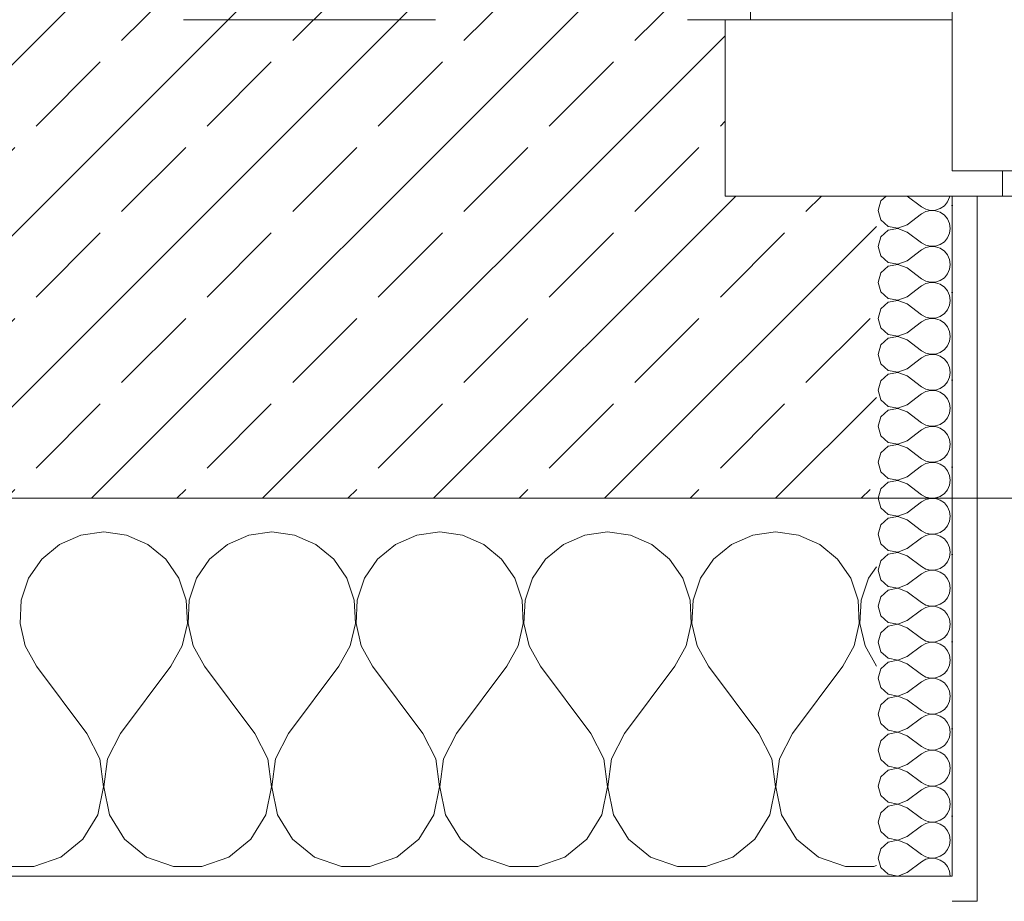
# Model space of a CAD drawing. Header units: metres. Extents: x -3.5 to 65.3, y -10.9 to 16.7.
# Tile 105 of 234: x 44.1 to 44.491, y -0.155 to 0.195. Entities that reach past the tile are written whole.
import ezdxf

# ---------------------------------------------------------------- set-up
doc = ezdxf.new("R2010")
doc.units = ezdxf.units.M
doc.header["$MEASUREMENT"] = 0
doc.linetypes.add('Untersicht', pattern=[0.04, 0.03, -0.01])
for name, color, linetype in [('102 - Bemaßung_ Beschriftung.Detail_ Ausschnitt', 7, 'Continuous'), ('603 - Struktur.Bodenplatte_ Decke Roh', 7, 'Continuous'), ('604 - Struktur.Wand Aussen', 7, 'Continuous'), ('Neubau_653 - Abdeckung.TB Verkofferung', 7, 'Continuous')]:
    doc.layers.add(name, color=color, linetype=linetype)
doc.styles.add('ERSTELLTER_STIL_1', font='txt')
doc.dimstyles.new('ERSTELLTER_STIL__1', dxfattribs={"dimtxt": 0.04, "dimasz": 0.02128, "dimexe": 0.18, "dimexo": 0.0625, "dimgap": 0, "dimtad": 1, "dimtih": 1, "dimtoh": 1, "dimzin": 0, "dimdsep": 46, "dimtxsty": 'ERSTELLTER_STIL_1', "dimblk": 'ARROWHEAD_2', "dimblk1": 'ARROWHEAD_2', "dimblk2": 'ARROWHEAD_2', "dimcen": 0.09, "dimse1": 1, "dimse2": 1, "dimclrd": 7, "dimclre": 7, "dimclrt": 7, "dimazin": 0, "dimtfac": 1, "dimtdec": 4, "dimtmove": 0, "dimatfit": 3, "dimfxl": 1, "dimtolj": 1, "dimtzin": 0, "dimarcsym": 0})
pattern_1 = [(0, (0, 0), (0, 0.034641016), [0, -0.02]), (0, (0.01, 0.01732), (0, 0.034641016), [0, -0.02])]

# ---------------------------------------------------------------- blocks, each defined once
blk = doc.blocks.new('*X23')
at = {"layer": '604 - Struktur.Wand Aussen', "color": 7, "linetype": 'Continuous', "lineweight": 5}
for p, q in [((44.12422, -0.0096), (44.11581, -0.01331)), ((44.13333, -0.00833), (44.12422, -0.0096)), ((44.14244, -0.0096), (44.13333, -0.00833)), ((44.15086, -0.01331), (44.14244, -0.0096)), ((44.19089, -0.0096), (44.18248, -0.01331)), ((44.2, -0.00833), (44.19089, -0.0096)), ((44.20911, -0.0096), (44.2, -0.00833)), ((44.21752, -0.01331), (44.20911, -0.0096)), ((44.25756, -0.0096), (44.24914, -0.01331)), ((44.26667, -0.00833), (44.25756, -0.0096)), ((44.27578, -0.0096), (44.26667, -0.00833)), ((44.28419, -0.01331), (44.27578, -0.0096)), ((44.32422, -0.0096), (44.31581, -0.01331)), ((44.33333, -0.00833), (44.32422, -0.0096)), ((44.34244, -0.0096), (44.33333, -0.00833)), ((44.35086, -0.01331), (44.34244, -0.0096)), ((44.39089, -0.0096), (44.38248, -0.01331)), ((44.4, -0.00833), (44.39089, -0.0096)), ((44.40911, -0.0096), (44.4, -0.00833)), ((44.41752, -0.01331), (44.40911, -0.0096)), ((44.11581, -0.01331), (44.10873, -0.01918)), ((44.15794, -0.01918), (44.15086, -0.01331)), ((44.18248, -0.01331), (44.17539, -0.01918)), ((44.22461, -0.01918), (44.21752, -0.01331)), ((44.24914, -0.01331), (44.24206, -0.01918)), ((44.29127, -0.01918), (44.28419, -0.01331)), ((44.31581, -0.01331), (44.30873, -0.01918)), ((44.35794, -0.01918), (44.35086, -0.01331)), ((44.38248, -0.01331), (44.37539, -0.01918)), ((44.42461, -0.01918), (44.41752, -0.01331)), ((44.10873, -0.01918), (44.10352, -0.02676)), ((44.16315, -0.02676), (44.15794, -0.01918)), ((44.17539, -0.01918), (44.17019, -0.02676)), ((44.22981, -0.02676), (44.22461, -0.01918)), ((44.24206, -0.01918), (44.23685, -0.02676)), ((44.29648, -0.02676), (44.29127, -0.01918)), ((44.30873, -0.01918), (44.30352, -0.02676)), ((44.36315, -0.02676), (44.35794, -0.01918)), ((44.37539, -0.01918), (44.37019, -0.02676)), ((44.42981, -0.02676), (44.42461, -0.01918)), ((44.44, -0.02218), (44.43685, -0.02676)), ((44.10352, -0.02676), (44.10058, -0.03547)), ((44.16609, -0.03547), (44.16315, -0.02676)), ((44.17019, -0.02676), (44.16725, -0.03547)), ((44.23275, -0.03547), (44.22981, -0.02676)), ((44.23685, -0.02676), (44.23391, -0.03547)), ((44.29942, -0.03547), (44.29648, -0.02676)), ((44.30352, -0.02676), (44.30058, -0.03547)), ((44.36609, -0.03547), (44.36315, -0.02676)), ((44.37019, -0.02676), (44.36725, -0.03547)), ((44.43275, -0.03547), (44.42981, -0.02676)), ((44.43685, -0.02676), (44.43391, -0.03547)), ((44.10058, -0.03547), (44.10013, -0.04466)), ((44.16653, -0.04466), (44.16609, -0.03547)), ((44.16725, -0.03547), (44.1668, -0.04466)), ((44.2332, -0.04466), (44.23275, -0.03547)), ((44.23391, -0.03547), (44.23347, -0.04466)), ((44.29987, -0.04466), (44.29942, -0.03547)), ((44.30058, -0.03547), (44.30013, -0.04466)), ((44.36653, -0.04466), (44.36609, -0.03547)), ((44.36725, -0.03547), (44.3668, -0.04466)), ((44.4332, -0.04466), (44.43275, -0.03547)), ((44.43391, -0.03547), (44.43347, -0.04466)), ((44.10013, -0.04466), (44.10222, -0.05362)), ((44.16445, -0.05362), (44.16653, -0.04466)), ((44.1668, -0.04466), (44.16888, -0.05362)), ((44.23112, -0.05362), (44.2332, -0.04466)), ((44.23347, -0.04466), (44.23555, -0.05362)), ((44.29778, -0.05362), (44.29987, -0.04466)), ((44.30013, -0.04466), (44.30222, -0.05362)), ((44.36445, -0.05362), (44.36653, -0.04466)), ((44.3668, -0.04466), (44.36888, -0.05362)), ((44.43112, -0.05362), (44.4332, -0.04466)), ((44.43347, -0.04466), (44.43555, -0.05362)), ((44.10222, -0.05362), (44.10667, -0.06167)), ((44.16, -0.06167), (44.16445, -0.05362)), ((44.16888, -0.05362), (44.17333, -0.06167)), ((44.22667, -0.06167), (44.23112, -0.05362)), ((44.23555, -0.05362), (44.24, -0.06167)), ((44.29333, -0.06167), (44.29778, -0.05362)), ((44.30222, -0.05362), (44.30667, -0.06167)), ((44.36, -0.06167), (44.36445, -0.05362)), ((44.36888, -0.05362), (44.37333, -0.06167)), ((44.42667, -0.06167), (44.43112, -0.05362)), ((44.43555, -0.05362), (44.44, -0.06167)), ((44.12667, -0.08833), (44.10667, -0.06167)), ((44.14, -0.08833), (44.16, -0.06167)), ((44.19333, -0.08833), (44.17333, -0.06167)), ((44.20667, -0.08833), (44.22667, -0.06167)), ((44.26, -0.08833), (44.24, -0.06167)), ((44.27333, -0.08833), (44.29333, -0.06167)), ((44.32667, -0.08833), (44.30667, -0.06167)), ((44.34, -0.08833), (44.36, -0.06167)), ((44.39333, -0.08833), (44.37333, -0.06167)), ((44.40667, -0.08833), (44.42667, -0.06167)), ((44.13182, -0.09839), (44.12667, -0.08833)), ((44.14, -0.08833), (44.13485, -0.09839)), ((44.19848, -0.09839), (44.19333, -0.08833)), ((44.20667, -0.08833), (44.20152, -0.09839)), ((44.26515, -0.09839), (44.26, -0.08833)), ((44.27333, -0.08833), (44.26818, -0.09839)), ((44.33182, -0.09839), (44.32667, -0.08833)), ((44.34, -0.08833), (44.33485, -0.09839)), ((44.39848, -0.09839), (44.39333, -0.08833)), ((44.40667, -0.08833), (44.40152, -0.09839)), ((44.13331, -0.10959), (44.13182, -0.09839)), ((44.13485, -0.09839), (44.13336, -0.10959)), ((44.19998, -0.10959), (44.19848, -0.09839)), ((44.20152, -0.09839), (44.20002, -0.10959)), ((44.26664, -0.10959), (44.26515, -0.09839)), ((44.26818, -0.09839), (44.26669, -0.10959)), ((44.33331, -0.10959), (44.33182, -0.09839)), ((44.33485, -0.09839), (44.33336, -0.10959)), ((44.39998, -0.10959), (44.39848, -0.09839)), ((44.40152, -0.09839), (44.40002, -0.10959)), ((44.13097, -0.12065), (44.13331, -0.10959)), ((44.13336, -0.10959), (44.13569, -0.12065)), ((44.19764, -0.12065), (44.19998, -0.10959)), ((44.20002, -0.10959), (44.20236, -0.12065)), ((44.26431, -0.12065), (44.26664, -0.10959)), ((44.26669, -0.10959), (44.26903, -0.12065)), ((44.33097, -0.12065), (44.33331, -0.10959)), ((44.33336, -0.10959), (44.33569, -0.12065)), ((44.39764, -0.12065), (44.39998, -0.10959)), ((44.40002, -0.10959), (44.40236, -0.12065)), ((44.12508, -0.13029), (44.13097, -0.12065)), ((44.13569, -0.12065), (44.14159, -0.13029)), ((44.19175, -0.13029), (44.19764, -0.12065)), ((44.20236, -0.12065), (44.20825, -0.13029)), ((44.25841, -0.13029), (44.26431, -0.12065)), ((44.26903, -0.12065), (44.27492, -0.13029)), ((44.32508, -0.13029), (44.33097, -0.12065)), ((44.33569, -0.12065), (44.34159, -0.13029)), ((44.39175, -0.13029), (44.39764, -0.12065)), ((44.40236, -0.12065), (44.40825, -0.13029)), ((44.1163, -0.13741), (44.12508, -0.13029)), ((44.14159, -0.13029), (44.15037, -0.13741)), ((44.18297, -0.13741), (44.19175, -0.13029)), ((44.20825, -0.13029), (44.21703, -0.13741)), ((44.24963, -0.13741), (44.25841, -0.13029)), ((44.27492, -0.13029), (44.2837, -0.13741)), ((44.3163, -0.13741), (44.32508, -0.13029)), ((44.34159, -0.13029), (44.35037, -0.13741)), ((44.38297, -0.13741), (44.39175, -0.13029)), ((44.40825, -0.13029), (44.41703, -0.13741)), ((44.10565, -0.14118), (44.1163, -0.13741)), ((44.15037, -0.13741), (44.16102, -0.14118)), ((44.17232, -0.14118), (44.18297, -0.13741)), ((44.21703, -0.13741), (44.22768, -0.14118)), ((44.23898, -0.14118), (44.24963, -0.13741)), ((44.2837, -0.13741), (44.29435, -0.14118)), ((44.30565, -0.14118), (44.3163, -0.13741)), ((44.35037, -0.13741), (44.36102, -0.14118)), ((44.37232, -0.14118), (44.38297, -0.13741)), ((44.41703, -0.13741), (44.42768, -0.14118)), ((44.09435, -0.14118), (44.10565, -0.14118)), ((44.16102, -0.14118), (44.17232, -0.14118)), ((44.22768, -0.14118), (44.23898, -0.14118)), ((44.29435, -0.14118), (44.30565, -0.14118)), ((44.36102, -0.14118), (44.37232, -0.14118)), ((44.42768, -0.14118), (44.43898, -0.14118)), ((44.43898, -0.14118), (44.44, -0.14082))]:
    blk.add_line(p, q, dxfattribs=at)
blk = doc.blocks.new('*X62')
at = {"layer": '604 - Struktur.Wand Aussen', "color": 7, "linetype": 'Continuous', "lineweight": 5}
for p, q in [((44.44178, 0.12304), (44.44071, 0.11929)), ((44.44392, 0.125), (44.44178, 0.12304)), ((44.45214, 0.125), (44.45786, 0.12071)), ((44.46534, 0.12004), (44.46696, 0.12116)), ((44.46696, 0.12116), (44.46822, 0.12267)), ((44.46822, 0.12267), (44.46901, 0.12448)), ((44.46901, 0.12448), (44.46909, 0.125)), ((44.44071, 0.11929), (44.44178, 0.11553)), ((44.45214, 0.11357), (44.45786, 0.11786)), ((44.45786, 0.12071), (44.45958, 0.11976)), ((44.45958, 0.11881), (44.45786, 0.11786)), ((44.45958, 0.11976), (44.4615, 0.11931)), ((44.4615, 0.11926), (44.45958, 0.11881)), ((44.4615, 0.11931), (44.46347, 0.11941)), ((44.46347, 0.11916), (44.4615, 0.11926)), ((44.46347, 0.11941), (44.46534, 0.12004)), ((44.46534, 0.11853), (44.46347, 0.11916)), ((44.46696, 0.11742), (44.46534, 0.11853)), ((44.46822, 0.1159), (44.46696, 0.11742)), ((44.44178, 0.11553), (44.44466, 0.1129)), ((44.4485, 0.11217), (44.45214, 0.11357)), ((44.46901, 0.11409), (44.46822, 0.1159)), ((44.46929, 0.11214), (44.46901, 0.11409)), ((44.44466, 0.11139), (44.44178, 0.10876)), ((44.44466, 0.1129), (44.4485, 0.11217)), ((44.4485, 0.11211), (44.44466, 0.11139)), ((44.45214, 0.11071), (44.4485, 0.11211)), ((44.45214, 0.11071), (44.45786, 0.10643)), ((44.46822, 0.10839), (44.46901, 0.11019)), ((44.46901, 0.11019), (44.46929, 0.11214)), ((44.44178, 0.10876), (44.44071, 0.105)), ((44.45786, 0.10643), (44.45958, 0.10547)), ((44.46347, 0.10512), (44.46534, 0.10575)), ((44.46534, 0.10575), (44.46696, 0.10687)), ((44.46696, 0.10687), (44.46822, 0.10839)), ((44.44071, 0.105), (44.44178, 0.10124)), ((44.45214, 0.09929), (44.45786, 0.10357)), ((44.45958, 0.10453), (44.45786, 0.10357)), ((44.45958, 0.10547), (44.4615, 0.10503)), ((44.4615, 0.10497), (44.45958, 0.10453)), ((44.4615, 0.10503), (44.46347, 0.10512)), ((44.46347, 0.10488), (44.4615, 0.10497)), ((44.46534, 0.10425), (44.46347, 0.10488)), ((44.46696, 0.10313), (44.46534, 0.10425)), ((44.46822, 0.10161), (44.46696, 0.10313)), ((44.46901, 0.09981), (44.46822, 0.10161)), ((44.44178, 0.10124), (44.44466, 0.09861)), ((44.44466, 0.09861), (44.4485, 0.09789)), ((44.4485, 0.09783), (44.44466, 0.0971)), ((44.4485, 0.09789), (44.45214, 0.09929)), ((44.45214, 0.09643), (44.4485, 0.09783)), ((44.46929, 0.09786), (44.46901, 0.09981)), ((44.46901, 0.09591), (44.46929, 0.09786)), ((44.44178, 0.09447), (44.44071, 0.09071)), ((44.44466, 0.0971), (44.44178, 0.09447)), ((44.45214, 0.09643), (44.45786, 0.09214)), ((44.46696, 0.09258), (44.46822, 0.0941)), ((44.46822, 0.0941), (44.46901, 0.09591)), ((44.44071, 0.09071), (44.44178, 0.08696)), ((44.45786, 0.09214), (44.45958, 0.09119)), ((44.45958, 0.09024), (44.45786, 0.08929)), ((44.45958, 0.09119), (44.4615, 0.09074)), ((44.4615, 0.09069), (44.45958, 0.09024)), ((44.4615, 0.09074), (44.46347, 0.09084)), ((44.46347, 0.09059), (44.4615, 0.09069)), ((44.46347, 0.09084), (44.46534, 0.09147)), ((44.46534, 0.08996), (44.46347, 0.09059)), ((44.46534, 0.09147), (44.46696, 0.09258)), ((44.46696, 0.08884), (44.46534, 0.08996)), ((44.44178, 0.08696), (44.44466, 0.08433)), ((44.45214, 0.085), (44.45786, 0.08929)), ((44.46822, 0.08733), (44.46696, 0.08884)), ((44.46901, 0.08552), (44.46822, 0.08733)), ((44.44466, 0.08282), (44.44178, 0.08018)), ((44.44466, 0.08433), (44.4485, 0.0836)), ((44.4485, 0.08354), (44.44466, 0.08282)), ((44.4485, 0.0836), (44.45214, 0.085)), ((44.45214, 0.08214), (44.4485, 0.08354)), ((44.45214, 0.08214), (44.45786, 0.07786)), ((44.46929, 0.08357), (44.46901, 0.08552)), ((44.46901, 0.08162), (44.46929, 0.08357)), ((44.44178, 0.08018), (44.44071, 0.07643)), ((44.46534, 0.07718), (44.46696, 0.0783)), ((44.46696, 0.0783), (44.46822, 0.07982)), ((44.46822, 0.07982), (44.46901, 0.08162)), ((44.44071, 0.07643), (44.44178, 0.07267)), ((44.45214, 0.07071), (44.45786, 0.075)), ((44.45786, 0.07786), (44.45958, 0.0769)), ((44.45958, 0.07595), (44.45786, 0.075)), ((44.45958, 0.0769), (44.4615, 0.07646)), ((44.4615, 0.0764), (44.45958, 0.07595)), ((44.4615, 0.07646), (44.46347, 0.07655)), ((44.46347, 0.0763), (44.4615, 0.0764)), ((44.46347, 0.07655), (44.46534, 0.07718)), ((44.46534, 0.07567), (44.46347, 0.0763)), ((44.46696, 0.07456), (44.46534, 0.07567)), ((44.46822, 0.07304), (44.46696, 0.07456)), ((44.44178, 0.07267), (44.44466, 0.07004)), ((44.4485, 0.06931), (44.45214, 0.07071)), ((44.46901, 0.07124), (44.46822, 0.07304)), ((44.46929, 0.06929), (44.46901, 0.07124)), ((44.44466, 0.06853), (44.44178, 0.0659)), ((44.44466, 0.07004), (44.4485, 0.06931)), ((44.4485, 0.06926), (44.44466, 0.06853)), ((44.45214, 0.06786), (44.4485, 0.06926)), ((44.45214, 0.06786), (44.45786, 0.06357)), ((44.46822, 0.06553), (44.46901, 0.06733)), ((44.46901, 0.06733), (44.46929, 0.06929)), ((44.44178, 0.0659), (44.44071, 0.06214)), ((44.45786, 0.06357), (44.45958, 0.06262)), ((44.45958, 0.06262), (44.4615, 0.06217)), ((44.46347, 0.06227), (44.46534, 0.0629)), ((44.46534, 0.0629), (44.46696, 0.06401)), ((44.46696, 0.06401), (44.46822, 0.06553)), ((44.44071, 0.06214), (44.44178, 0.05839)), ((44.45214, 0.05643), (44.45786, 0.06071)), ((44.45958, 0.06167), (44.45786, 0.06071)), ((44.4615, 0.06211), (44.45958, 0.06167)), ((44.4615, 0.06217), (44.46347, 0.06227)), ((44.46347, 0.06202), (44.4615, 0.06211)), ((44.46534, 0.06139), (44.46347, 0.06202)), ((44.46696, 0.06027), (44.46534, 0.06139)), ((44.46822, 0.05876), (44.46696, 0.06027)), ((44.46901, 0.05695), (44.46822, 0.05876)), ((44.44178, 0.05839), (44.44466, 0.05575)), ((44.44466, 0.05575), (44.4485, 0.05503)), ((44.4485, 0.05497), (44.44466, 0.05425)), ((44.4485, 0.05503), (44.45214, 0.05643)), ((44.45214, 0.05357), (44.4485, 0.05497)), ((44.46929, 0.055), (44.46901, 0.05695)), ((44.46901, 0.05305), (44.46929, 0.055)), ((44.44178, 0.05161), (44.44071, 0.04786)), ((44.44466, 0.05425), (44.44178, 0.05161)), ((44.45214, 0.05357), (44.45786, 0.04929)), ((44.46696, 0.04973), (44.46822, 0.05124)), ((44.46822, 0.05124), (44.46901, 0.05305)), ((44.44071, 0.04786), (44.44178, 0.0441)), ((44.45786, 0.04929), (44.45958, 0.04833)), ((44.45958, 0.04738), (44.45786, 0.04643)), ((44.45958, 0.04833), (44.4615, 0.04789)), ((44.4615, 0.04783), (44.45958, 0.04738)), ((44.4615, 0.04789), (44.46347, 0.04798)), ((44.46347, 0.04773), (44.4615, 0.04783)), ((44.46347, 0.04798), (44.46534, 0.04861)), ((44.46534, 0.0471), (44.46347, 0.04773)), ((44.46534, 0.04861), (44.46696, 0.04973)), ((44.46696, 0.04599), (44.46534, 0.0471)), ((44.44178, 0.0441), (44.44466, 0.04147)), ((44.45214, 0.04214), (44.45786, 0.04643)), ((44.46822, 0.04447), (44.46696, 0.04599)), ((44.46901, 0.04267), (44.46822, 0.04447)), ((44.44466, 0.03996), (44.44178, 0.03733)), ((44.44466, 0.04147), (44.4485, 0.04074)), ((44.4485, 0.04069), (44.44466, 0.03996)), ((44.4485, 0.04074), (44.45214, 0.04214)), ((44.45214, 0.03929), (44.4485, 0.04069)), ((44.45214, 0.03929), (44.45786, 0.035)), ((44.46929, 0.04071), (44.46901, 0.04267)), ((44.46901, 0.03876), (44.46929, 0.04071)), ((44.44178, 0.03733), (44.44071, 0.03357)), ((44.46534, 0.03433), (44.46696, 0.03544)), ((44.46696, 0.03544), (44.46822, 0.03696)), ((44.46822, 0.03696), (44.46901, 0.03876)), ((44.44071, 0.03357), (44.44178, 0.02982)), ((44.45214, 0.02786), (44.45786, 0.03214)), ((44.45786, 0.035), (44.45958, 0.03405)), ((44.45958, 0.0331), (44.45786, 0.03214)), ((44.45958, 0.03405), (44.4615, 0.0336)), ((44.4615, 0.03354), (44.45958, 0.0331)), ((44.4615, 0.0336), (44.46347, 0.0337)), ((44.46347, 0.03345), (44.4615, 0.03354)), ((44.46347, 0.0337), (44.46534, 0.03433)), ((44.46534, 0.03282), (44.46347, 0.03345)), ((44.46696, 0.0317), (44.46534, 0.03282)), ((44.46822, 0.03018), (44.46696, 0.0317)), ((44.44178, 0.02982), (44.44466, 0.02718)), ((44.4485, 0.02646), (44.45214, 0.02786)), ((44.46901, 0.02838), (44.46822, 0.03018)), ((44.46929, 0.02643), (44.46901, 0.02838)), ((44.44466, 0.02567), (44.44178, 0.02304)), ((44.44466, 0.02718), (44.4485, 0.02646)), ((44.4485, 0.0264), (44.44466, 0.02567)), ((44.45214, 0.025), (44.4485, 0.0264)), ((44.45214, 0.025), (44.45786, 0.02071)), ((44.46822, 0.02267), (44.46901, 0.02448)), ((44.46901, 0.02448), (44.46929, 0.02643)), ((44.44178, 0.02304), (44.44071, 0.01929)), ((44.45786, 0.02071), (44.45958, 0.01976)), ((44.45958, 0.01976), (44.4615, 0.01931)), ((44.46347, 0.01941), (44.46534, 0.02004)), ((44.46534, 0.02004), (44.46696, 0.02116)), ((44.46696, 0.02116), (44.46822, 0.02267)), ((44.44071, 0.01929), (44.44178, 0.01553)), ((44.45214, 0.01357), (44.45786, 0.01786)), ((44.45958, 0.01881), (44.45786, 0.01786)), ((44.4615, 0.01926), (44.45958, 0.01881)), ((44.4615, 0.01931), (44.46347, 0.01941)), ((44.46347, 0.01916), (44.4615, 0.01926)), ((44.46534, 0.01853), (44.46347, 0.01916)), ((44.46696, 0.01742), (44.46534, 0.01853)), ((44.46822, 0.0159), (44.46696, 0.01742)), ((44.46901, 0.01409), (44.46822, 0.0159)), ((44.44178, 0.01553), (44.44466, 0.0129)), ((44.44466, 0.0129), (44.4485, 0.01217)), ((44.4485, 0.01211), (44.44466, 0.01139)), ((44.4485, 0.01217), (44.45214, 0.01357)), ((44.45214, 0.01071), (44.4485, 0.01211)), ((44.46929, 0.01214), (44.46901, 0.01409)), ((44.46901, 0.01019), (44.46929, 0.01214)), ((44.44178, 0.00876), (44.44071, 0.005)), ((44.44466, 0.01139), (44.44178, 0.00876)), ((44.45214, 0.01071), (44.45786, 0.00643)), ((44.46696, 0.00687), (44.46822, 0.00839)), ((44.46822, 0.00839), (44.46901, 0.01019)), ((44.44071, 0.005), (44.44178, 0.00124)), ((44.45786, 0.00643), (44.45958, 0.00547)), ((44.45958, 0.00453), (44.45786, 0.00357)), ((44.45958, 0.00547), (44.4615, 0.00503)), ((44.4615, 0.00497), (44.45958, 0.00453)), ((44.4615, 0.00503), (44.46347, 0.00512)), ((44.46347, 0.00488), (44.4615, 0.00497)), ((44.46347, 0.00512), (44.46534, 0.00575)), ((44.46534, 0.00425), (44.46347, 0.00488)), ((44.46534, 0.00575), (44.46696, 0.00687)), ((44.46696, 0.00313), (44.46534, 0.00425)), ((44.44178, 0.00124), (44.44466, -0.00139)), ((44.45214, -0.00071), (44.45786, 0.00357)), ((44.46822, 0.00161), (44.46696, 0.00313)), ((44.46901, -0.00019), (44.46822, 0.00161)), ((44.44466, -0.0029), (44.44178, -0.00553)), ((44.44466, -0.00139), (44.4485, -0.00211)), ((44.4485, -0.00217), (44.44466, -0.0029)), ((44.4485, -0.00211), (44.45214, -0.00071)), ((44.45214, -0.00357), (44.4485, -0.00217)), ((44.45214, -0.00357), (44.45786, -0.00786)), ((44.46929, -0.00214), (44.46901, -0.00019)), ((44.46901, -0.00409), (44.46929, -0.00214)), ((44.44178, -0.00553), (44.44071, -0.00929)), ((44.46534, -0.00853), (44.46696, -0.00742)), ((44.46696, -0.00742), (44.46822, -0.0059)), ((44.46822, -0.0059), (44.46901, -0.00409)), ((44.44071, -0.00929), (44.44178, -0.01304)), ((44.45214, -0.015), (44.45786, -0.01071)), ((44.45786, -0.00786), (44.45958, -0.00881)), ((44.45958, -0.00976), (44.45786, -0.01071)), ((44.45958, -0.00881), (44.4615, -0.00926)), ((44.4615, -0.00931), (44.45958, -0.00976)), ((44.4615, -0.00926), (44.46347, -0.00916)), ((44.46347, -0.00941), (44.4615, -0.00931)), ((44.46347, -0.00916), (44.46534, -0.00853)), ((44.46534, -0.01004), (44.46347, -0.00941)), ((44.46696, -0.01116), (44.46534, -0.01004)), ((44.46822, -0.01267), (44.46696, -0.01116)), ((44.44178, -0.01304), (44.44466, -0.01567)), ((44.4485, -0.0164), (44.45214, -0.015)), ((44.46901, -0.01448), (44.46822, -0.01267)), ((44.46929, -0.01643), (44.46901, -0.01448)), ((44.44466, -0.01718), (44.44178, -0.01982)), ((44.44466, -0.01567), (44.4485, -0.0164)), ((44.4485, -0.01646), (44.44466, -0.01718)), ((44.45214, -0.01786), (44.4485, -0.01646)), ((44.45214, -0.01786), (44.45786, -0.02214)), ((44.46822, -0.02018), (44.46901, -0.01838)), ((44.46901, -0.01838), (44.46929, -0.01643)), ((44.44178, -0.01982), (44.44071, -0.02357)), ((44.45786, -0.02214), (44.45958, -0.0231)), ((44.45958, -0.0231), (44.4615, -0.02354)), ((44.46347, -0.02345), (44.46534, -0.02282)), ((44.46534, -0.02282), (44.46696, -0.0217)), ((44.46696, -0.0217), (44.46822, -0.02018)), ((44.44071, -0.02357), (44.44178, -0.02733)), ((44.44178, -0.02733), (44.44466, -0.02996)), ((44.45214, -0.02929), (44.45786, -0.025)), ((44.45958, -0.02405), (44.45786, -0.025)), ((44.4615, -0.0236), (44.45958, -0.02405)), ((44.4615, -0.02354), (44.46347, -0.02345)), ((44.46347, -0.0237), (44.4615, -0.0236)), ((44.46534, -0.02433), (44.46347, -0.0237)), ((44.46696, -0.02544), (44.46534, -0.02433)), ((44.46822, -0.02696), (44.46696, -0.02544)), ((44.46901, -0.02876), (44.46822, -0.02696)), ((44.44466, -0.02996), (44.4485, -0.03069)), ((44.4485, -0.03074), (44.44466, -0.03147)), ((44.4485, -0.03069), (44.45214, -0.02929)), ((44.45214, -0.03214), (44.4485, -0.03074)), ((44.46929, -0.03071), (44.46901, -0.02876)), ((44.46901, -0.03267), (44.46929, -0.03071)), ((44.44178, -0.0341), (44.44071, -0.03786)), ((44.44466, -0.03147), (44.44178, -0.0341)), ((44.45214, -0.03214), (44.45786, -0.03643)), ((44.46696, -0.03599), (44.46822, -0.03447)), ((44.46822, -0.03447), (44.46901, -0.03267)), ((44.44071, -0.03786), (44.44178, -0.04161)), ((44.45786, -0.03643), (44.45958, -0.03738)), ((44.45958, -0.03833), (44.45786, -0.03929)), ((44.45958, -0.03738), (44.4615, -0.03783)), ((44.4615, -0.03789), (44.45958, -0.03833)), ((44.4615, -0.03783), (44.46347, -0.03773)), ((44.46347, -0.03798), (44.4615, -0.03789)), ((44.46347, -0.03773), (44.46534, -0.0371)), ((44.46534, -0.03861), (44.46347, -0.03798)), ((44.46534, -0.0371), (44.46696, -0.03599)), ((44.46696, -0.03973), (44.46534, -0.03861)), ((44.44178, -0.04161), (44.44466, -0.04425)), ((44.45214, -0.04357), (44.45786, -0.03929)), ((44.46822, -0.04124), (44.46696, -0.03973)), ((44.46901, -0.04305), (44.46822, -0.04124)), ((44.44466, -0.04575), (44.44178, -0.04839)), ((44.44466, -0.04425), (44.4485, -0.04497)), ((44.4485, -0.04503), (44.44466, -0.04575)), ((44.4485, -0.04497), (44.45214, -0.04357)), ((44.45214, -0.04643), (44.4485, -0.04503)), ((44.45214, -0.04643), (44.45786, -0.05071)), ((44.46929, -0.045), (44.46901, -0.04305)), ((44.46901, -0.04695), (44.46929, -0.045)), ((44.44178, -0.04839), (44.44071, -0.05214)), ((44.45786, -0.05071), (44.45958, -0.05167)), ((44.46534, -0.05139), (44.46696, -0.05027)), ((44.46696, -0.05027), (44.46822, -0.04876)), ((44.46822, -0.04876), (44.46901, -0.04695)), ((44.44071, -0.05214), (44.44178, -0.0559)), ((44.45214, -0.05786), (44.45786, -0.05357)), ((44.45958, -0.05262), (44.45786, -0.05357)), ((44.45958, -0.05167), (44.4615, -0.05211)), ((44.4615, -0.05217), (44.45958, -0.05262)), ((44.4615, -0.05211), (44.46347, -0.05202)), ((44.46347, -0.05227), (44.4615, -0.05217)), ((44.46347, -0.05202), (44.46534, -0.05139)), ((44.46534, -0.0529), (44.46347, -0.05227)), ((44.46696, -0.05401), (44.46534, -0.0529)), ((44.46822, -0.05553), (44.46696, -0.05401)), ((44.44178, -0.0559), (44.44466, -0.05853)), ((44.44466, -0.05853), (44.4485, -0.05926)), ((44.4485, -0.05926), (44.45214, -0.05786)), ((44.46901, -0.05733), (44.46822, -0.05553)), ((44.46929, -0.05929), (44.46901, -0.05733)), ((44.44466, -0.06004), (44.44178, -0.06267)), ((44.4485, -0.05931), (44.44466, -0.06004)), ((44.45214, -0.06071), (44.4485, -0.05931)), ((44.45214, -0.06071), (44.45786, -0.065)), ((44.46822, -0.06304), (44.46901, -0.06124)), ((44.46901, -0.06124), (44.46929, -0.05929)), ((44.44178, -0.06267), (44.44071, -0.06643)), ((44.45786, -0.065), (44.45958, -0.06595)), ((44.45958, -0.06595), (44.4615, -0.0664)), ((44.4615, -0.0664), (44.46347, -0.0663)), ((44.46347, -0.0663), (44.46534, -0.06567)), ((44.46534, -0.06567), (44.46696, -0.06456)), ((44.46696, -0.06456), (44.46822, -0.06304)), ((44.44071, -0.06643), (44.44178, -0.07018)), ((44.44178, -0.07018), (44.44466, -0.07282)), ((44.45214, -0.07214), (44.45786, -0.06786)), ((44.45958, -0.0669), (44.45786, -0.06786)), ((44.4615, -0.06646), (44.45958, -0.0669)), ((44.46347, -0.06655), (44.4615, -0.06646)), ((44.46534, -0.06718), (44.46347, -0.06655)), ((44.46696, -0.0683), (44.46534, -0.06718)), ((44.46822, -0.06982), (44.46696, -0.0683)), ((44.46901, -0.07162), (44.46822, -0.06982)), ((44.44466, -0.07282), (44.4485, -0.07354)), ((44.4485, -0.0736), (44.44466, -0.07433)), ((44.4485, -0.07354), (44.45214, -0.07214)), ((44.45214, -0.075), (44.4485, -0.0736)), ((44.46929, -0.07357), (44.46901, -0.07162)), ((44.46901, -0.07552), (44.46929, -0.07357)), ((44.44178, -0.07696), (44.44071, -0.08071)), ((44.44466, -0.07433), (44.44178, -0.07696)), ((44.45214, -0.075), (44.45786, -0.07929)), ((44.46696, -0.07884), (44.46822, -0.07733)), ((44.46822, -0.07733), (44.46901, -0.07552)), ((44.44071, -0.08071), (44.44178, -0.08447)), ((44.45786, -0.07929), (44.45958, -0.08024)), ((44.45958, -0.08119), (44.45786, -0.08214)), ((44.45958, -0.08024), (44.4615, -0.08069)), ((44.4615, -0.08074), (44.45958, -0.08119)), ((44.4615, -0.08069), (44.46347, -0.08059)), ((44.46347, -0.08084), (44.4615, -0.08074)), ((44.46347, -0.08059), (44.46534, -0.07996)), ((44.46534, -0.08147), (44.46347, -0.08084)), ((44.46534, -0.07996), (44.46696, -0.07884)), ((44.46696, -0.08258), (44.46534, -0.08147)), ((44.44178, -0.08447), (44.44466, -0.0871)), ((44.45214, -0.08643), (44.45786, -0.08214)), ((44.46822, -0.0841), (44.46696, -0.08258)), ((44.46901, -0.08591), (44.46822, -0.0841)), ((44.46929, -0.08786), (44.46901, -0.08591)), ((44.44466, -0.08861), (44.44178, -0.09124)), ((44.44466, -0.0871), (44.4485, -0.08783)), ((44.4485, -0.08789), (44.44466, -0.08861)), ((44.4485, -0.08783), (44.45214, -0.08643)), ((44.45214, -0.08929), (44.4485, -0.08789)), ((44.45214, -0.08929), (44.45786, -0.09357)), ((44.46822, -0.09161), (44.46901, -0.08981)), ((44.46901, -0.08981), (44.46929, -0.08786)), ((44.44178, -0.09124), (44.44071, -0.095)), ((44.45786, -0.09357), (44.45958, -0.09453)), ((44.46534, -0.09425), (44.46696, -0.09313)), ((44.46696, -0.09313), (44.46822, -0.09161)), ((44.44071, -0.095), (44.44178, -0.09876)), ((44.45214, -0.10071), (44.45786, -0.09643)), ((44.45958, -0.09547), (44.45786, -0.09643)), ((44.45958, -0.09453), (44.4615, -0.09497)), ((44.4615, -0.09503), (44.45958, -0.09547)), ((44.4615, -0.09497), (44.46347, -0.09488)), ((44.46347, -0.09512), (44.4615, -0.09503)), ((44.46347, -0.09488), (44.46534, -0.09425)), ((44.46534, -0.09575), (44.46347, -0.09512)), ((44.46696, -0.09687), (44.46534, -0.09575)), ((44.46822, -0.09839), (44.46696, -0.09687)), ((44.44178, -0.09876), (44.44466, -0.10139)), ((44.44466, -0.10139), (44.4485, -0.10211)), ((44.4485, -0.10211), (44.45214, -0.10071)), ((44.46901, -0.10019), (44.46822, -0.09839)), ((44.46929, -0.10214), (44.46901, -0.10019)), ((44.44466, -0.1029), (44.44178, -0.10553)), ((44.4485, -0.10217), (44.44466, -0.1029)), ((44.45214, -0.10357), (44.4485, -0.10217)), ((44.45214, -0.10357), (44.45786, -0.10786)), ((44.46822, -0.1059), (44.46901, -0.10409)), ((44.46901, -0.10409), (44.46929, -0.10214)), ((44.44178, -0.10553), (44.44071, -0.10929)), ((44.44071, -0.10929), (44.44178, -0.11304)), ((44.45786, -0.10786), (44.45958, -0.10881)), ((44.45958, -0.10881), (44.4615, -0.10926)), ((44.4615, -0.10931), (44.45958, -0.10976)), ((44.4615, -0.10926), (44.46347, -0.10916)), ((44.46347, -0.10941), (44.4615, -0.10931)), ((44.46347, -0.10916), (44.46534, -0.10853)), ((44.46534, -0.10853), (44.46696, -0.10742)), ((44.46696, -0.10742), (44.46822, -0.1059)), ((44.44178, -0.11304), (44.44466, -0.11567)), ((44.45214, -0.115), (44.45786, -0.11071)), ((44.45958, -0.10976), (44.45786, -0.11071)), ((44.46534, -0.11004), (44.46347, -0.10941)), ((44.46696, -0.11116), (44.46534, -0.11004)), ((44.46822, -0.11267), (44.46696, -0.11116)), ((44.46901, -0.11448), (44.46822, -0.11267)), ((44.44466, -0.11718), (44.44178, -0.11982)), ((44.44466, -0.11567), (44.4485, -0.1164)), ((44.4485, -0.11646), (44.44466, -0.11718)), ((44.4485, -0.1164), (44.45214, -0.115)), ((44.45214, -0.11786), (44.4485, -0.11646)), ((44.46929, -0.11643), (44.46901, -0.11448)), ((44.46901, -0.11838), (44.46929, -0.11643)), ((44.44178, -0.11982), (44.44071, -0.12357)), ((44.45214, -0.11786), (44.45786, -0.12214)), ((44.46696, -0.1217), (44.46822, -0.12018)), ((44.46822, -0.12018), (44.46901, -0.11838)), ((44.44071, -0.12357), (44.44178, -0.12733)), ((44.45214, -0.12929), (44.45786, -0.125)), ((44.45786, -0.12214), (44.45958, -0.1231)), ((44.45958, -0.12405), (44.45786, -0.125)), ((44.45958, -0.1231), (44.4615, -0.12354)), ((44.4615, -0.1236), (44.45958, -0.12405)), ((44.4615, -0.12354), (44.46347, -0.12345)), ((44.46347, -0.1237), (44.4615, -0.1236)), ((44.46347, -0.12345), (44.46534, -0.12282)), ((44.46534, -0.12433), (44.46347, -0.1237)), ((44.46534, -0.12282), (44.46696, -0.1217)), ((44.46696, -0.12544), (44.46534, -0.12433)), ((44.44178, -0.12733), (44.44466, -0.12996)), ((44.46822, -0.12696), (44.46696, -0.12544)), ((44.46901, -0.12876), (44.46822, -0.12696)), ((44.46929, -0.13071), (44.46901, -0.12876)), ((44.44466, -0.13147), (44.44178, -0.1341)), ((44.44466, -0.12996), (44.4485, -0.13069)), ((44.4485, -0.13074), (44.44466, -0.13147)), ((44.4485, -0.13069), (44.45214, -0.12929)), ((44.45214, -0.13214), (44.4485, -0.13074)), ((44.45214, -0.13214), (44.45786, -0.13643)), ((44.46822, -0.13447), (44.46901, -0.13267)), ((44.46901, -0.13267), (44.46929, -0.13071)), ((44.44178, -0.1341), (44.44071, -0.13786)), ((44.45786, -0.13643), (44.45958, -0.13738)), ((44.46534, -0.1371), (44.46696, -0.13599)), ((44.46696, -0.13599), (44.46822, -0.13447)), ((44.44071, -0.13786), (44.44178, -0.14161)), ((44.45214, -0.14357), (44.45786, -0.13929)), ((44.45958, -0.13833), (44.45786, -0.13929)), ((44.45958, -0.13738), (44.4615, -0.13783)), ((44.4615, -0.13789), (44.45958, -0.13833)), ((44.4615, -0.13783), (44.46347, -0.13773)), ((44.46347, -0.13798), (44.4615, -0.13789)), ((44.46347, -0.13773), (44.46534, -0.1371)), ((44.46534, -0.13861), (44.46347, -0.13798)), ((44.46696, -0.13973), (44.46534, -0.13861)), ((44.46822, -0.14124), (44.46696, -0.13973)), ((44.44178, -0.14161), (44.44466, -0.14425)), ((44.44466, -0.14425), (44.4485, -0.14497)), ((44.4485, -0.14497), (44.45214, -0.14357)), ((44.46901, -0.14305), (44.46822, -0.14124)), ((44.46929, -0.145), (44.46901, -0.14305))]:
    blk.add_line(p, q, dxfattribs=at)
blk = doc.blocks.new('*D332')
at = {"layer": '102 - Bemaßung_ Beschriftung.Detail_ Ausschnitt', "color": 7, "linetype": 'Continuous', "lineweight": 5}
for p, q in [((43.87999, -0.48361), (43.87999, -0.44161)), ((44.38, -0.48361), (44.38, -0.44161)), ((43.88807, -0.44861), (43.87191, -0.47661)), ((44.38808, -0.44861), (44.37192, -0.47661)), ((43.87999, -0.46261), (44.38, -0.46261))]:
    blk.add_line(p, q, dxfattribs=at)
at = {"layer": '102 - Bemaßung_ Beschriftung.Detail_ Ausschnitt', "color": 7, "lineweight": 5, "insert": (44.09964, -0.45461), "char_height": 0.04, "attachment_point": 7, "style": 'ERSTELLTER_STIL_1'}
blk.add_mtext('\\A1;{\\pql;\\fArial|b0|i0|c0|p38;50}', dxfattribs=at)
blk = doc.blocks.new('ARROWHEAD_2')
at = {"color": 0, "linetype": 'Continuous', "lineweight": 0}
for p, q in [((-0.378, -0.655), (0.378, 0.655)), ((0, 0), (-1, 0))]:
    blk.add_line(p, q, dxfattribs=at)
blk = doc.blocks.new('*D333')
at = {"layer": '102 - Bemaßung_ Beschriftung.Detail_ Ausschnitt', "color": 7, "linetype": 'Continuous', "lineweight": 5}
for p, q in [((44.38, -0.48361), (44.38, -0.44161)), ((46.78, -0.48361), (46.78, -0.44161)), ((44.38808, -0.44861), (44.37192, -0.47661)), ((46.78808, -0.44861), (46.77192, -0.47661)), ((44.38, -0.46261), (46.78, -0.46261))]:
    blk.add_line(p, q, dxfattribs=at)
at = {"layer": '102 - Bemaßung_ Beschriftung.Detail_ Ausschnitt', "color": 7, "lineweight": 5, "char_height": 0.04, "attachment_point": 7, "style": 'ERSTELLTER_STIL_1'}
for s, insert in [('\\A1;{\\pql;\\fArial|b0|i0|c0|p38;2,40}', (45.52679, -0.45461)), ('\\A1;{\\pql;\\fArial|b0|i0|c0|p38;2,01}', (45.52679, -0.51061))]:
    blk.add_mtext(s, dxfattribs=dict(at, insert=insert))
blk = doc.blocks.new('*D342')
at = {"layer": '102 - Bemaßung_ Beschriftung.Detail_ Ausschnitt', "color": 7, "linetype": 'Continuous', "lineweight": 5}
for p, q in [((43.97307, -0.59861), (43.95691, -0.62661)), ((47.27806, -0.59861), (47.26189, -0.62661)), ((43.96499, -0.61261), (47.26998, -0.61261))]:
    blk.add_line(p, q, dxfattribs=at)
at = {"layer": '102 - Bemaßung_ Beschriftung.Detail_ Ausschnitt', "color": 7, "lineweight": 5, "insert": (45.55425, -0.61238), "char_height": 0.04, "attachment_point": 7, "style": 'ERSTELLTER_STIL_1'}
blk.add_mtext('\\A1;{\\pql;\\fArial|b0|i0|c0|p38;3,30\\fArial|b0|i0|c0|p38;\\A1{\\H.66x;\\S5^  ;}}', dxfattribs=at)
blk = doc.blocks.new('*D343')
at = {"layer": '102 - Bemaßung_ Beschriftung.Detail_ Ausschnitt', "color": 7, "linetype": 'Continuous', "lineweight": 5}
for p, q in [((47.26997, -0.63361), (47.26997, -0.59161)), ((47.40997, -0.63361), (47.40997, -0.59161)), ((47.27806, -0.59861), (47.26189, -0.62661)), ((47.40189, -0.62661), (47.41806, -0.59861)), ((43.96499, -0.61261), (47.26997, -0.61261)), ((47.26997, -0.61261), (47.40997, -0.61261)), ((47.40997, -0.61261), (47.42367, -0.61261))]:
    blk.add_line(p, q, dxfattribs=at)
at = {"layer": '102 - Bemaßung_ Beschriftung.Detail_ Ausschnitt', "color": 7, "lineweight": 5, "insert": (47.30962, -0.60461), "char_height": 0.04, "attachment_point": 7, "style": 'ERSTELLTER_STIL_1'}
blk.add_mtext('\\A1;{\\pql;\\fArial|b0|i0|c0|p38;14}', dxfattribs=at)

msp = doc.modelspace()

# ---------------------------------------------------------------- hatches: boundary and pattern name
at = {"layer": '604 - Struktur.Wand Aussen', "linetype": 'Continuous', "lineweight": 0, "true_color": 0x000000}
h = msp.add_hatch(dxfattribs=at)
h.set_pattern_fill('Beton__Stahlbeton_0001', color=18, style=0, pattern_type=2)
h.set_pattern_definition([(45, (0, 0), (-0.033941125, 0.033941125), []), (45, (-0.01697, 0.01697), (-0.033941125, 0.033941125), [0.036, -0.012])])
h.paths.add_polyline_path([(43.14, 0.125), (43.08, 0.125), (43.08, 0.005), (44.44, 0.005), (44.44, 0.125), (44.38, 0.125), (44.38, 0.195), (44.38, 0.245), (43.14, 0.245), (43.14, 0.195)])
h = msp.add_hatch(dxfattribs=at)
h.set_pattern_fill('Verputz_0001', color=18, style=0, pattern_type=2)
h.set_pattern_definition(pattern_1)
h.paths.add_polyline_path([(44.47, -0.155), (44.48, -0.155), (44.48, 0.125), (44.47, 0.125)])
h = msp.add_hatch(dxfattribs=at)
h.set_pattern_fill('Verputz_0001', color=18, style=0, pattern_type=2)
h.set_pattern_definition(pattern_1)
h.paths.add_polyline_path([(43.05, -0.145), (43.05, -0.155), (44.47, -0.155), (44.47, -0.145)])

# ---------------------------------------------------------------- linework, layer by layer
at = {"layer": '603 - Struktur.Bodenplatte_ Decke Roh', "color": 7, "linetype": 'Continuous', "lineweight": 18, "flags": 128}
msp.add_lwpolyline([(-0.015, 0.005), (62.27503, 0.005), (62.27503, 13.695), (50.77999, 13.695), (50.77999, 13.455), (50.77999, 12.99998), (50.84002, 12.99998), (50.84002, 8.58498), (49.03003, 8.58498), (49.03003, 8.72498), (47.41002, 8.72498), (47.41002, 12.99998), (47.47999, 12.99998), (47.47999, 13.455), (47.47999, 13.695), (14.77999, 13.695)], dxfattribs=at)
at = {"layer": '604 - Struktur.Wand Aussen', "color": 7, "linetype": 'Continuous', "lineweight": 5}
for p, q in [((44.39, 0.195), (44.39, 0.245)), ((44.38, 0.195), (44.39, 0.195)), ((44.38, 0.195), (44.39, 0.195)), ((44.44, 0.125), (44.47, 0.125)), ((44.44, 0.125), (44.47, 0.125)), ((44.44, 0.125), (44.47, 0.125)), ((44.47, 0.125), (44.48, 0.125)), ((44.47, 0.125), (44.47, -0.145)), ((44.47, -0.145), (44.47, 0.125)), ((44.47, 0.125), (44.48, 0.125)), ((44.47, 0.125), (44.48, 0.125)), ((44.48, 0.005), (44.48, 0.125)), ((44.48, 0.005), (44.48, 0.125)), ((44.48, -0.005), (44.48, 0.005)), ((44.48, -0.005), (44.48, 0.005)), ((44.48, -0.145), (44.48, -0.005)), ((44.48, -0.145), (44.48, -0.005)), ((43.08, -0.145), (44.44, -0.145)), ((44.44, -0.145), (44.47, -0.145)), ((44.48, -0.155), (44.48, -0.145)), ((44.48, -0.155), (44.48, -0.145)), ((44.47, -0.155), (44.48, -0.155))]:
    msp.add_line(p, q, dxfattribs=at)
at = {"layer": '604 - Struktur.Wand Aussen', "color": 7, "linetype": 'Continuous', "lineweight": 13}
for p, q in [((44.47, 0.135), (44.47, 0.205)), ((44.38, 0.125), (44.38, 0.195)), ((44.38, 0.195), (44.47, 0.195)), ((44.38, 0.125), (44.38, 0.195)), ((44.38, 0.125), (44.38, 0.195)), ((44.47, 0.195), (44.47, 0.135)), ((44.47, 0.135), (44.49, 0.135)), ((44.55, 0.135), (44.47, 0.135)), ((44.49, 0.135), (44.49, 0.125)), ((44.38, 0.125), (44.44, 0.125)), ((44.49, 0.125), (44.38, 0.125)), ((44.38, 0.125), (44.44, 0.125)), ((44.38, 0.125), (44.44, 0.125)), ((45.04, 0.125), (44.49, 0.125)), ((43.08, 0.005), (44.44, 0.005))]:
    msp.add_line(p, q, dxfattribs=at)
at = {"layer": 'Neubau_653 - Abdeckung.TB Verkofferung', "color": 1, "linetype": 'Untersicht', "lineweight": 9}
msp.add_line((43.96499, 0.19498), (47.26997, 0.19498), dxfattribs=at)

# ---------------------------------------------------------------- block references
at = {"layer": '604 - Struktur.Wand Aussen', "color": 7, "lineweight": 18}
for name in ['*X62', '*X23']:
    msp.add_blockref(name, (0, 0), dxfattribs=at)

# ---------------------------------------------------------------- dimensions: what is measured, and where the dimension line sits
at = {"layer": '102 - Bemaßung_ Beschriftung.Detail_ Ausschnitt', "color": 7, "linetype": 'Continuous', "lineweight": 5}
for base, p1, p2, picture, middle in [((47.26997, -0.61261), (43.96499, 0.255), (47.26997, 0.69998), '*D342', (45.66023, -0.58461)), ((47.40997, -0.61261), (47.26997, 0.69998), (47.40997, 0.69998), '*D343', (47.34011, -0.58461)), ((44.38, -0.46261), (43.87999, 0.24998), (44.38, 0.195), '*D332', (44.13013, -0.43461)), ((46.78, -0.46261), (44.38, 0.195), (46.78, 0.195), '*D333', (45.57874, -0.43461))]:
    dim = msp.add_linear_dim(base=base, p1=p1, p2=p2, dimstyle='ERSTELLTER_STIL__1', dxfattribs=at)
    dim.commit()
    dim.dimension.update_dxf_attribs({"geometry": picture, "text_midpoint": middle, "dimtype": 160})

doc.saveas('drawing.dxf')
